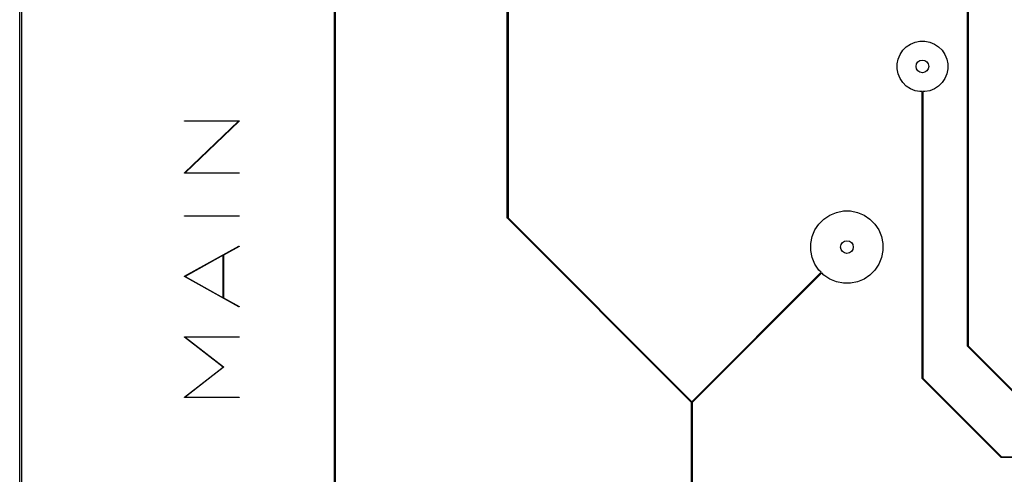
# Model space of a CAD drawing. Extents: x 122.6 to 194.2, y -146.1 to -73.8.
# Tile 2 of 11: x 122.6 to 149.7, y -129.3 to -116.8. Entities that reach past the tile are written whole.
import ezdxf

# ---------------------------------------------------------------- set-up
doc = ezdxf.new("R2010")
doc.units = 0
doc.layers.add('BLACK', color=7, linetype='CONTINUOUS')

msp = doc.modelspace()

# ---------------------------------------------------------------- linework, layer by layer
at = {"layer": 'BLACK', "linetype": 'CONTINUOUS'}
for p, q in [((122.58, -146.1), (122.58, -73.78)), ((122.63, -73.805), (122.63, -146.075)), ((131.265, -127.18), (131.265, -106.784142)), ((131.285, -106.78), (131.285, -127.18)), ((136.03221, -118.15), (136.03221, -116.2183)), ((136.05221, -116.2183), (136.05221, -118.15)), ((148.725, -125.79), (148.725, -116.2183)), ((148.745, -116.2183), (148.745, -125.785858)), ((146.943893, -117.635925), (147.040925, -117.538893)), ((147.040925, -117.538893), (147.155022, -117.462655)), ((147.155022, -117.462655), (147.281801, -117.410142)), ((147.281801, -117.410142), (147.416388, -117.383371)), ((147.416388, -117.383371), (147.553612, -117.383371)), ((147.553612, -117.383371), (147.688199, -117.410142)), ((147.688199, -117.410142), (147.814978, -117.462655)), ((147.814978, -117.462655), (147.929075, -117.538893)), ((147.929075, -117.538893), (148.026107, -117.635925)), ((146.788371, -118.011388), (146.815142, -117.876801)), ((146.815142, -117.876801), (146.867655, -117.750022)), ((146.867655, -117.750022), (146.943893, -117.635925)), ((148.026107, -117.635925), (148.102345, -117.750022)), ((148.102345, -117.750022), (148.154858, -117.876801)), ((148.154858, -117.876801), (148.181629, -118.011388)), ((136.03221, -122.262393), (136.03221, -118.15)), ((136.05221, -118.15), (136.05221, -122.258251)), ((146.788371, -118.148612), (146.788371, -118.011388)), ((146.815142, -118.283199), (146.788371, -118.148612)), ((148.181629, -118.148612), (148.154858, -118.283199)), ((148.181629, -118.011388), (148.181629, -118.148612)), ((146.867655, -118.409978), (146.815142, -118.283199)), ((146.943893, -118.524075), (146.867655, -118.409978)), ((148.102345, -118.409978), (148.026107, -118.524075)), ((148.154858, -118.283199), (148.102345, -118.409978)), ((147.040925, -118.621107), (146.943893, -118.524075)), ((147.155022, -118.697345), (147.040925, -118.621107)), ((147.281801, -118.749858), (147.155022, -118.697345)), ((147.814978, -118.697345), (147.688199, -118.749858)), ((147.929075, -118.621107), (147.814978, -118.697345)), ((148.026107, -118.524075), (147.929075, -118.621107)), ((147.416388, -118.776629), (147.281801, -118.749858)), ((147.475, -118.776629), (147.416388, -118.776629)), ((147.475, -126.68), (147.475, -118.776629)), ((147.553612, -118.776629), (147.495, -118.776629)), ((147.495, -118.776629), (147.495, -126.675858)), ((147.688199, -118.749858), (147.553612, -118.776629)), ((127.126289, -119.587223), (127.128995, -119.584517)), ((127.126289, -119.591049), (127.126289, -119.587223)), ((127.128995, -119.593755), (127.126289, -119.591049)), ((127.12746, -121.014086), (128.618409, -119.594136)), ((127.128995, -119.584517), (127.130908, -119.584136)), ((127.130908, -119.594136), (127.128995, -119.593755)), ((127.130908, -119.584136), (128.630908, -119.584136)), ((128.618409, -119.594136), (127.130908, -119.594136)), ((128.634356, -119.592757), (127.143408, -121.012707)), ((128.630908, -119.584136), (128.632821, -119.584517)), ((128.632821, -119.584517), (128.632867, -119.584563)), ((128.632867, -119.584563), (128.632933, -119.584565)), ((128.632933, -119.584565), (128.634212, -119.585908)), ((128.634212, -119.585908), (128.635527, -119.587223)), ((128.635479, -119.591162), (128.634356, -119.592757)), ((128.63548, -119.591095), (128.635479, -119.591162)), ((128.635527, -119.591049), (128.63548, -119.591095)), ((128.635527, -119.587223), (128.635527, -119.587288)), ((128.635527, -119.587288), (128.635572, -119.587336)), ((128.635572, -119.587336), (128.635527, -119.589187)), ((128.635527, -119.589187), (128.635527, -119.591049)), ((127.126244, -121.019507), (127.126289, -121.017656)), ((127.126289, -121.019554), (127.126244, -121.019507)), ((127.126289, -121.015794), (127.126335, -121.015747)), ((127.126289, -121.017656), (127.126289, -121.015794)), ((127.126289, -121.01962), (127.126289, -121.019554)), ((127.127603, -121.020934), (127.126289, -121.01962)), ((127.126335, -121.015747), (127.126337, -121.015682)), ((127.126337, -121.015682), (127.12746, -121.014086)), ((127.128883, -121.022278), (127.127603, -121.020934)), ((127.128948, -121.022279), (127.128883, -121.022278)), ((127.128995, -121.022326), (127.128948, -121.022279)), ((127.130908, -121.022707), (127.128995, -121.022326)), ((128.630908, -121.022707), (127.130908, -121.022707)), ((127.143408, -121.012707), (128.630908, -121.012707)), ((128.630908, -121.012707), (128.632821, -121.013088)), ((128.632821, -121.022326), (128.630908, -121.022707)), ((128.632821, -121.013088), (128.635527, -121.015794)), ((128.635527, -121.01962), (128.632821, -121.022326)), ((128.635527, -121.015794), (128.635527, -121.01962)), ((127.126289, -122.20627), (127.128995, -122.203564)), ((127.126289, -122.210096), (127.126289, -122.20627)), ((127.128995, -122.212802), (127.126289, -122.210096)), ((127.128995, -122.203564), (127.130908, -122.203183)), ((127.130908, -122.213183), (127.128995, -122.212802)), ((127.130908, -122.203183), (128.630908, -122.203183)), ((128.630908, -122.213183), (127.130908, -122.213183)), ((128.630908, -122.203183), (128.632821, -122.203564)), ((128.632821, -122.212802), (128.630908, -122.213183)), ((128.632821, -122.203564), (128.635527, -122.20627)), ((128.635527, -122.210096), (128.632821, -122.212802)), ((128.635527, -122.20627), (128.635527, -122.210096)), ((144.767817, -122.289383), (144.930813, -122.180472)), ((144.930813, -122.180472), (145.111925, -122.105453)), ((145.111925, -122.105453), (145.304193, -122.067208)), ((145.304193, -122.067208), (145.500227, -122.067208)), ((145.500227, -122.067208), (145.692495, -122.105453)), ((145.692495, -122.105453), (145.873607, -122.180472)), ((145.873607, -122.180472), (146.036603, -122.289383)), ((136.032971, -122.26622), (136.03221, -122.262393)), ((136.035139, -122.269464), (136.032971, -122.26622)), ((141.11221, -127.346535), (136.035139, -122.269464)), ((136.05221, -122.258251), (141.12221, -127.328251)), ((144.520289, -122.590996), (144.6292, -122.428)), ((144.6292, -122.428), (144.767817, -122.289383)), ((146.036603, -122.289383), (146.17522, -122.428)), ((146.17522, -122.428), (146.284131, -122.590996)), ((144.407025, -122.964376), (144.44527, -122.772108)), ((144.44527, -122.772108), (144.520289, -122.590996)), ((146.284131, -122.590996), (146.35915, -122.772108)), ((146.35915, -122.772108), (146.397395, -122.964376)), ((127.12848, -123.870479), (128.62848, -123.037146)), ((128.633336, -123.045888), (128.207337, -123.282554)), ((128.62848, -123.037146), (128.630337, -123.03655)), ((128.630337, -123.03655), (128.634017, -123.037602)), ((128.634823, -123.044626), (128.633336, -123.045888)), ((128.634017, -123.037602), (128.635875, -123.040946)), ((128.635875, -123.040946), (128.634823, -123.044626)), ((144.407025, -123.16041), (144.407025, -122.964376)), ((146.397395, -122.964376), (146.397395, -123.16041)), ((128.197337, -123.288109), (127.141203, -123.87485)), ((128.197337, -124.46159), (128.197337, -123.288109)), ((128.207337, -123.282554), (128.207337, -124.467145)), ((144.44527, -123.352678), (144.407025, -123.16041)), ((146.397395, -123.16041), (146.35915, -123.352678)), ((144.520289, -123.53379), (144.44527, -123.352678)), ((144.6292, -123.696786), (144.520289, -123.53379)), ((146.284131, -123.53379), (146.17522, -123.696786)), ((146.35915, -123.352678), (146.284131, -123.53379)), ((141.12221, -127.328251), (144.691437, -123.759023)), ((144.705579, -123.773165), (141.13221, -127.346535)), ((144.691437, -123.759023), (144.6292, -123.696786)), ((144.767817, -123.835403), (144.705579, -123.773165)), ((144.930813, -123.944314), (144.767817, -123.835403)), ((146.036603, -123.835403), (145.873607, -123.944314)), ((146.17522, -123.696786), (146.036603, -123.835403)), ((127.125941, -123.874279), (127.126613, -123.873068)), ((127.126104, -123.87485), (127.125941, -123.874279)), ((127.125941, -123.875421), (127.126104, -123.87485)), ((127.126613, -123.876631), (127.125941, -123.875421)), ((127.126613, -123.873068), (127.126993, -123.871741)), ((127.126993, -123.877959), (127.126613, -123.876631)), ((127.126993, -123.871741), (127.12767, -123.871165)), ((127.12767, -123.878534), (127.126993, -123.877959)), ((127.12767, -123.871165), (127.127799, -123.870935)), ((127.127799, -123.878765), (127.12767, -123.878534)), ((127.127799, -123.870935), (127.128015, -123.870873)), ((127.128015, -123.878826), (127.127799, -123.878765)), ((127.128015, -123.870873), (127.12848, -123.870479)), ((127.12848, -123.879221), (127.128015, -123.878826)), ((128.62848, -124.712554), (127.12848, -123.879221)), ((127.141203, -123.87485), (128.197337, -124.46159)), ((145.111925, -124.019333), (144.930813, -123.944314)), ((145.304193, -124.057578), (145.111925, -124.019333)), ((145.500227, -124.057578), (145.304193, -124.057578)), ((145.692495, -124.019333), (145.500227, -124.057578)), ((145.873607, -123.944314), (145.692495, -124.019333)), ((128.207337, -124.467145), (128.633336, -124.703812)), ((128.630337, -124.71315), (128.62848, -124.712554)), ((128.634017, -124.712098), (128.630337, -124.71315)), ((128.633336, -124.703812), (128.634823, -124.705074)), ((128.635875, -124.708754), (128.634017, -124.712098)), ((128.634823, -124.705074), (128.635875, -124.708754)), ((127.126088, -125.540191), (127.126289, -125.539932)), ((127.126289, -125.541801), (127.126088, -125.540191)), ((127.126289, -125.539604), (127.127436, -125.538456)), ((127.126289, -125.539932), (127.126289, -125.539604)), ((127.126289, -125.54343), (127.126289, -125.541801)), ((127.126521, -125.543662), (127.126289, -125.54343)), ((127.126562, -125.543989), (127.126521, -125.543662)), ((127.127838, -125.545464), (127.126562, -125.543989)), ((127.127436, -125.538456), (127.128436, -125.537171)), ((128.194192, -126.37485), (127.127838, -125.545464)), ((127.128436, -125.537171), (127.128762, -125.53713)), ((127.128762, -125.53713), (127.128995, -125.536898)), ((127.128995, -125.536898), (127.130908, -125.536517)), ((127.130908, -125.536517), (128.630908, -125.536517)), ((128.630908, -125.546517), (127.145481, -125.546517)), ((127.145481, -125.546517), (128.205407, -126.370903)), ((128.630908, -125.536517), (128.632821, -125.536898)), ((128.632821, -125.546136), (128.630908, -125.546517)), ((128.632821, -125.536898), (128.635527, -125.539604)), ((128.635527, -125.54343), (128.632821, -125.546136)), ((128.635527, -125.539604), (128.635527, -125.54343)), ((148.725761, -125.793827), (148.725, -125.79)), ((148.727929, -125.797071), (148.725761, -125.793827)), ((150.877929, -127.947071), (148.727929, -125.797071)), ((148.745, -125.785858), (150.889142, -127.93)), ((127.127838, -127.204236), (128.194192, -126.37485)), ((128.205407, -126.378797), (127.145481, -127.203183)), ((128.205407, -126.370903), (128.206683, -126.372379)), ((128.206683, -126.377321), (128.205407, -126.378797)), ((128.206683, -126.372379), (128.206762, -126.373015)), ((128.206762, -126.376684), (128.206683, -126.377321)), ((128.206762, -126.373015), (128.207158, -126.373524)), ((128.207158, -126.376176), (128.206762, -126.376684)), ((128.207158, -126.373524), (128.206992, -126.37485)), ((128.206992, -126.37485), (128.207158, -126.376176)), ((147.475761, -126.683827), (147.475, -126.68)), ((147.477929, -126.687071), (147.475761, -126.683827)), ((149.657929, -128.867071), (147.477929, -126.687071)), ((147.495, -126.675858), (149.669142, -128.85)), ((127.126088, -127.209509), (127.126289, -127.207898)), ((127.126289, -127.209767), (127.126088, -127.209509)), ((127.126289, -127.20627), (127.126521, -127.206037)), ((127.126289, -127.207898), (127.126289, -127.20627)), ((127.126289, -127.210096), (127.126289, -127.209767)), ((127.127436, -127.211243), (127.126289, -127.210096)), ((127.126521, -127.206037), (127.126562, -127.205711)), ((127.126562, -127.205711), (127.127838, -127.204236)), ((127.128436, -127.212529), (127.127436, -127.211243)), ((127.128762, -127.212569), (127.128436, -127.212529)), ((127.128995, -127.212802), (127.128762, -127.212569)), ((127.130908, -127.213183), (127.128995, -127.212802)), ((128.630908, -127.213183), (127.130908, -127.213183)), ((127.145481, -127.203183), (128.630908, -127.203183)), ((128.630908, -127.203183), (128.632821, -127.203564)), ((128.632821, -127.212802), (128.630908, -127.213183)), ((128.632821, -127.203564), (128.635527, -127.20627)), ((128.635527, -127.210096), (128.632821, -127.212802)), ((128.635527, -127.20627), (128.635527, -127.210096)), ((131.265, -134.23), (131.265, -127.18)), ((131.285, -127.18), (131.285, -134.225858)), ((141.11221, -129.856245), (141.11221, -127.346535)), ((141.13221, -127.346535), (141.13221, -129.856245)), ((149.661173, -128.869239), (149.657929, -128.867071)), ((149.665, -128.87), (149.661173, -128.869239)), ((150.620858, -128.87), (149.665, -128.87)), ((149.669142, -128.85), (150.625, -128.85))]:
    msp.add_line(p, q, dxfattribs=at)
at = {"layer": 'BLACK'}
for centre in [(147.485, -118.08), (147.485, -118.08), (145.40221, -123.062393), (145.40221, -123.062393)]:
    msp.add_circle(centre, 0.175, dxfattribs=at)
at = {"layer": 'WHITE'}
for centre in [(147.485, -118.08), (145.40221, -123.062393)]:
    msp.add_circle(centre, 0.175, dxfattribs=at)

doc.saveas('drawing.dxf')
